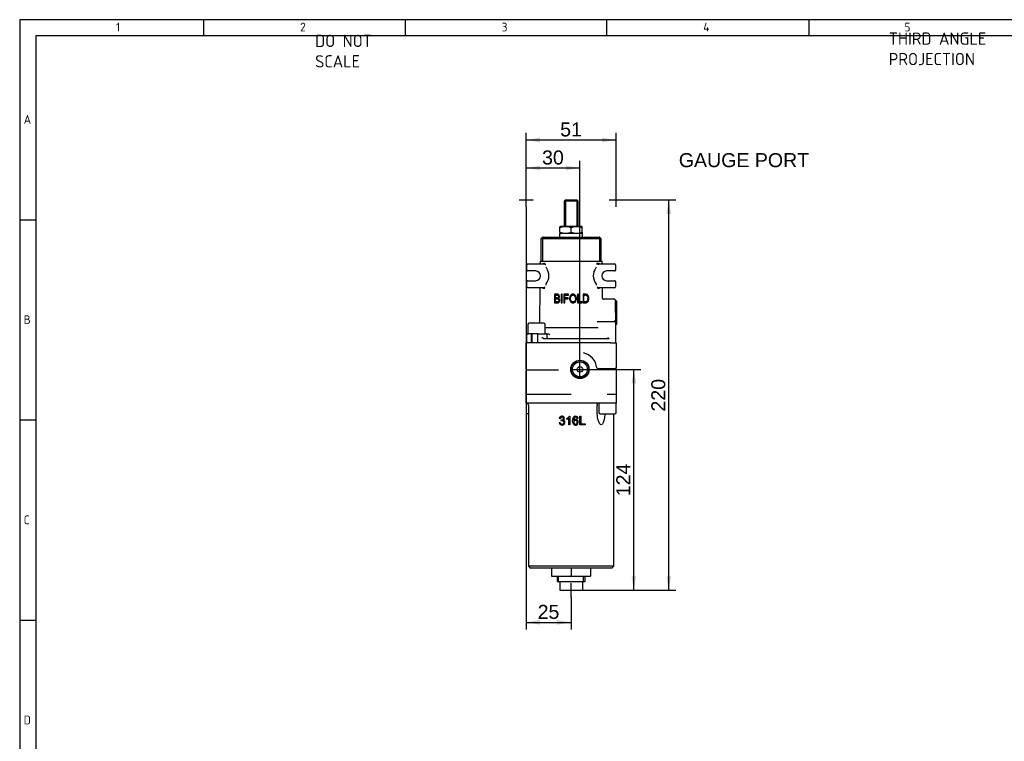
# Model space of a CAD drawing. Header units: millimetres. Extents: x 0 to 578, y 0 to 412.
# Tile 2 of 12: x 12 to 294, y 206 to 412. Entities that reach past the tile are written whole.
import ezdxf
from ezdxf.enums import TextEntityAlignment as Align

# ---------------------------------------------------------------- set-up
doc = ezdxf.new("R2010")
doc.units = ezdxf.units.MM
for name, color, linetype in [('01', 7, 'Continuous'), ('dimensions', 7, 'Continuous'), ('SH06-FR-XR-AD', 7, 'Continuous')]:
    doc.layers.add(name, color=color, linetype=linetype)
doc.styles.add('SEACAD_Arial', font='arial.ttf')
doc.dimstyles.new('ISO', dxfattribs={"dimtxt": 4, "dimasz": 4, "dimexe": 2, "dimexo": 2, "dimgap": 1, "dimtad": 1, "dimdec": 0, "dimlfac": 1.973305, "dimtxsty": 'SEACAD_Arial', "dimblk1": '_SE_FILLED', "dimblk2": '_SE_FILLED', "dimsah": 1, "dimcen": 2, "dimadec": 0, "dimazin": 0, "dimtfac": 0.5, "dimtdec": 3, "dimtmove": 0, "dimatfit": 3, "dimfxl": 1, "dimarcsym": 0})

# ---------------------------------------------------------------- blocks, each defined once
blk = doc.blocks.new('SEANNOT_GROUP')
at = {"layer": 'dimensions', "color": 7, "linetype": 'Continuous', "style": 'SEACAD_Arial'}
blk.add_text('GAUGE PORT', height=4, dxfattribs=at).set_placement((200.77, 374.12), align=Align.TOP_LEFT)
blk = doc.blocks.new('SE2')
at = {"layer": 'SH06-FR-XR-AD', "color": 7, "linetype": 'Continuous'}
for p, q in [((168.35, 360.74), (167.97, 360.36)), ((172.03, 360.36), (167.97, 360.36)), ((167.97, 360.36), (167.97, 353.19)), ((168.35, 360.74), (171.65, 360.74)), ((168.36, 360.74), (168.36, 353.19)), ((170, 360.72), (170, 360.77)), ((171.64, 360.74), (171.64, 353.19)), ((172.03, 360.36), (171.65, 360.74)), ((172.03, 353.19), (172.03, 360.36)), ((166.96, 353.19), (166.82, 353.11)), ((166.82, 352.83), (166.82, 353.11)), ((166.82, 351.53), (166.82, 352.83)), ((173.04, 353.19), (166.96, 353.19)), ((170, 351.53), (170, 352.83)), ((173.18, 353.11), (173.04, 353.19)), ((173.18, 352.83), (173.18, 353.11)), ((173.18, 351.53), (173.18, 352.83)), ((161.82, 350.03), (161.39, 349.6)), ((178.61, 349.6), (161.39, 349.6)), ((161.39, 349.6), (161.39, 343.26)), ((161.85, 349.6), (161.85, 343.26)), ((162, 350.1), (178, 350.1)), ((173.29, 351.17), (166.71, 351.17)), ((166.71, 351.17), (166.71, 350.1)), ((166.82, 351.53), (166.82, 351.25)), ((166.82, 351.25), (166.96, 351.17)), ((173.04, 351.17), (173.18, 351.25)), ((173.18, 351.53), (173.18, 351.25)), ((173.29, 350.1), (173.29, 351.17)), ((178.15, 349.6), (178.15, 343.26)), ((178.61, 349.6), (178.18, 350.03)), ((178.61, 343.26), (178.61, 349.6)), ((157.33, 340.73), (157.33, 342.25)), ((157.58, 342.5), (162.25, 342.5)), ((159.86, 340.47), (157.58, 340.47)), ((161.13, 343.26), (178.87, 343.26)), ((161.13, 343.26), (161.13, 342.72)), ((162.02, 342.52), (161.95, 342.5)), ((162.59, 342.25), (162.59, 342.26)), ((162.79, 342.24), (162.59, 342.25)), ((177.75, 342.5), (182.42, 342.5)), ((177.75, 342.5), (177.75, 342.25)), ((178.05, 342.5), (177.98, 342.52)), ((178.87, 342.72), (178.87, 343.26)), ((182.42, 340.47), (180.14, 340.47)), ((182.67, 342.25), (182.67, 340.73)), ((157.58, 337.69), (159.86, 337.69)), ((180.14, 337.69), (182.42, 337.69)), ((157.33, 335.91), (157.33, 337.43)), ((162.18, 335.66), (157.58, 335.66)), ((161.07, 335.66), (160.98, 325.52)), ((182.42, 335.66), (177.82, 335.66)), ((178.95, 332.62), (178.93, 335.66)), ((182.67, 337.43), (182.67, 335.91)), ((165.23, 333.81), (165.23, 331.35)), ((165.99, 333.81), (165.23, 333.81)), ((165.49, 332.79), (165.49, 333.52)), ((165.49, 333.52), (165.9, 333.52)), ((165.94, 332.79), (165.49, 332.79)), ((165.49, 331.64), (165.49, 332.5)), ((165.49, 332.5), (165.96, 332.5)), ((167.18, 333.81), (167.18, 331.35)), ((167.43, 333.81), (167.18, 333.81)), ((167.43, 331.35), (167.43, 333.81)), ((167.91, 333.81), (167.91, 331.35)), ((169.28, 333.81), (167.91, 333.81)), ((168.17, 332.76), (168.17, 333.52)), ((168.17, 333.52), (169.28, 333.52)), ((169.12, 332.76), (168.17, 332.76)), ((168.17, 331.35), (168.17, 332.47)), ((168.17, 332.47), (169.12, 332.47)), ((169.12, 332.47), (169.12, 332.76)), ((169.28, 333.52), (169.28, 333.81)), ((171.83, 333.81), (171.83, 331.35)), ((172.09, 333.81), (171.83, 333.81)), ((172.09, 331.64), (172.09, 333.81)), ((173.4, 333.81), (173.4, 331.35)), ((174.09, 333.81), (173.4, 333.81)), ((173.65, 331.64), (173.65, 333.52)), ((173.65, 333.52), (174.08, 333.52)), ((182.42, 332.37), (179.21, 332.37)), ((182.67, 328.56), (182.67, 332.11)), ((165.23, 331.35), (165.99, 331.35)), ((165.99, 331.64), (165.49, 331.64)), ((167.18, 331.35), (167.43, 331.35)), ((167.91, 331.35), (168.17, 331.35)), ((171.83, 331.35), (173.11, 331.35)), ((173.11, 331.64), (172.09, 331.64)), ((173.11, 331.35), (173.11, 331.64)), ((173.4, 331.35), (174.12, 331.35)), ((174.09, 331.64), (173.65, 331.64)), ((183.07, 331.86), (182.67, 331.86)), ((183.07, 325.27), (183.07, 331.86)), ((182.67, 328.56), (182.67, 325.78)), ((157.63, 325.12), (157.63, 322.68)), ((162.2, 325.52), (158.04, 325.52)), ((162.6, 322.68), (162.6, 325.12)), ((177.7, 324.26), (162.6, 324.26)), ((177.4, 326.03), (182.42, 326.03)), ((182.67, 325.78), (182.67, 325.27)), ((182.67, 325.27), (182.67, 320.46)), ((182.67, 325.27), (183.07, 325.27)), ((157.33, 319.95), (157.33, 322.23)), ((157.58, 322.48), (157.83, 322.48)), ((160.63, 322.48), (157.83, 322.48)), ((158.6, 322.48), (158.6, 319.95)), ((158.91, 319.95), (158.91, 322.48)), ((160.38, 322.23), (160.38, 319.95)), ((160.63, 322.48), (160.88, 322.48)), ((160.88, 322.48), (161.53, 322.48)), ((161.53, 322.48), (162.09, 322.48)), ((162.09, 322.48), (162.91, 322.48)), ((162.24, 321.22), (170, 321.22)), ((162.24, 320.96), (162.24, 321.22)), ((162.91, 322.48), (163.33, 322.48)), ((163.16, 321.47), (163.16, 322.23)), ((170, 321.22), (180.52, 321.22)), ((180.52, 321.47), (180.52, 321.22)), ((157.13, 312.35), (157.13, 319.95)), ((159.66, 319.95), (157.13, 319.95)), ((170, 319.95), (159.66, 319.95)), ((181.31, 319.95), (170, 319.95)), ((181.31, 319.95), (182.42, 319.95)), ((182.42, 319.95), (182.67, 319.95)), ((182.67, 320.46), (182.67, 319.95)), ((182.87, 319.95), (182.67, 319.95)), ((182.87, 319.95), (182.87, 317.92)), ((182.87, 316.21), (182.87, 312.81)), ((157.13, 312.35), (157.13, 311.89)), ((177.58, 312.6), (180.34, 312.6)), ((180.34, 312.6), (182.62, 312.6)), ((182.87, 312.35), (182.87, 312.81)), ((182.87, 312.35), (182.87, 305.25)), ((157.13, 308.49), (157.13, 311.89)), ((159.66, 312.09), (157.38, 312.09)), ((166.39, 312.09), (159.66, 312.09)), ((157.13, 306.77), (157.13, 308.49)), ((157.13, 305.25), (157.13, 306.77)), ((157.13, 305.25), (170, 305.25)), ((157.13, 302.72), (157.13, 305.25)), ((180.34, 305.25), (182.87, 305.25)), ((182.87, 305.25), (182.87, 302.72)), ((170, 302.72), (157.13, 302.72)), ((157.13, 302.53), (157.13, 300.08)), ((157.84, 302.01), (157.84, 256.1)), ((182.87, 302.72), (170, 302.72)), ((177.45, 300.19), (177.45, 302.01)), ((177.91, 302.53), (177.91, 300.08)), ((182.87, 300.08), (182.87, 302.53)), ((157.84, 299.68), (157.53, 299.68)), ((166.93, 298.27), (166.62, 298.33)), ((168.75, 298.05), (168.75, 298.35)), ((169.36, 298.42), (169.07, 298.21)), ((169.36, 296.48), (169.36, 298.42)), ((169.47, 298.97), (169.67, 298.97)), ((169.67, 298.97), (169.67, 296.48)), ((172.02, 298.35), (171.72, 298.33)), ((172.48, 296.48), (172.48, 298.96)), ((172.48, 298.96), (172.81, 298.96)), ((172.81, 298.96), (172.81, 296.77)), ((178.31, 299.68), (182.47, 299.68)), ((182.16, 256.1), (182.16, 299.68)), ((166.59, 297.14), (166.9, 297.18)), ((167.19, 297.66), (167.23, 297.92)), ((169.07, 298.21), (168.75, 298.05)), ((169.67, 296.48), (169.36, 296.48)), ((174.03, 296.48), (172.48, 296.48)), ((172.81, 296.77), (174.03, 296.77)), ((174.03, 296.77), (174.03, 296.48)), ((182.16, 256.1), (157.84, 256.1)), ((157.84, 256.1), (158.34, 255.59)), ((181.66, 255.59), (182.16, 256.1)), ((181.66, 255.59), (158.34, 255.59)), ((164.43, 255.59), (164.43, 253.31)), ((164.43, 253.31), (170, 253.31)), ((165.98, 253.31), (165.98, 251.79)), ((166.42, 251.79), (166.42, 253.31)), ((170, 255.59), (170, 253.31)), ((170, 253.31), (175.57, 253.31)), ((173.58, 251.79), (173.58, 253.31)), ((174.02, 251.79), (174.02, 253.31)), ((175.57, 255.59), (175.57, 253.31)), ((165.98, 251.79), (174.02, 251.79)), ((166.78, 251.79), (166.78, 249.26)), ((173.22, 251.79), (173.22, 249.26)), ((166.78, 249.26), (167.04, 249.26)), ((167.04, 249.26), (169.75, 249.26)), ((169.75, 249.26), (170.25, 249.26)), ((170, 249.26), (170, 249.21)), ((170.25, 249.26), (172.96, 249.26)), ((172.96, 249.26), (173.22, 249.26))]:
    blk.add_line(p, q, dxfattribs=at)
for centre, radius in [((157.13, 360.74), 0.0253), ((182.87, 360.74), 0.0253), ((172.53, 312.35), 2.62), ((172.53, 312.35), 2.5), ((170.4, 312.35), 0.0507), ((172.53, 312.35), 2.14), ((172.53, 312.35), 0.806), ((172.53, 312.35), 0.0253)]:
    blk.add_circle(centre, radius, dxfattribs=at)
for centre, radius, start, end in [((168.41, 348.49), 4.62, 69.8737, 110.1263), ((171.59, 348.49), 4.62, 69.8737, 110.1263), ((162, 349.85), 0.253, 90, 135), ((168.41, 355.87), 4.62, 249.8737, 290.1263), ((171.59, 355.87), 4.62, 249.8737, 290.1263), ((178, 349.85), 0.253, 45, 90), ((157.58, 342.25), 0.253, 90, 180), ((157.58, 340.73), 0.253, 180, 270), ((159.86, 339.08), 1.39, 270, 90), ((110.46, 342.72), 50.68, 359.75, 0), ((162.52, 342.27), 0.556, 153.9989, 154.0128), ((162.5, 344.85), 2.59, 271.8908, 276.4571), ((163.45, 341.75), 0.666, 187.4517, 216.5217), ((159.86, 339.08), 3.8, 322.0718, 36.4061), ((180.14, 339.08), 3.8, 143.3228, 180), ((176.57, 341.74), 0.647, 323.0608, 352.9658), ((178.35, 342.66), 0.992, 181.3276, 199.2228), ((180.14, 339.08), 1.39, 90, 270), ((229.54, 342.72), 50.68, 180, 180.25), ((182.42, 342.25), 0.253, 0, 90), ((182.42, 340.73), 0.253, 270, 0), ((157.58, 337.43), 0.253, 90, 180), ((180.14, 339.08), 3.8, 180, 217.669), ((182.42, 337.43), 0.253, 0, 90), ((157.58, 335.91), 0.253, 180, 270), ((163.38, 336.34), 0.651, 142.0964, 171.6013), ((176.62, 336.34), 0.657, 8.5384, 37.7639), ((182.42, 335.91), 0.253, 270, 0), ((165.97, 333.76), 0.973, 267.8766, 282.7787), ((166.08, 333.17), 0.585, 302.0845, 1.8511), ((170.99, 332.51), 1.42, 178.4413, 214.4589), ((170.54, 332.88), 0.669, 22.5111, 89.1167), ((169.89, 332.61), 1.37, 358.948, 22.8001), ((170.06, 332.51), 1.46, 325.8148, 2.5168), ((174.13, 332.56), 0.962, 71.4893, 92.5038), ((174.14, 332.5), 1.31, 74.7664, 91.9921), ((173.15, 332.56), 1.65, 340.1548, 1.353), ((179.21, 332.62), 0.253, 180.5, 270), ((182.42, 332.11), 0.253, 0, 90), ((166.03, 332.37), 0.728, 267.2713, 286.9787), ((170.53, 332.17), 0.852, 213.1899, 270.7839), ((170.56, 332.18), 0.86, 269.1634, 325.7232), ((158.04, 325.12), 0.405, 90, 180), ((162.2, 325.12), 0.405, 0, 90), ((182.42, 325.78), 0.253, 0, 90), ((157.58, 322.23), 0.253, 90, 180), ((157.83, 322.68), 0.193, 180, 270), ((160.63, 322.23), 0.253, 90, 180), ((162.41, 322.68), 0.193, 270, 0), ((162.91, 322.23), 0.253, 0, 90), ((163.41, 321.47), 0.253, 180, 270), ((163.27, 321.74), 0.745, 60.1695, 85.6616), ((161.99, 319.08), 3.7, 58.4836, 63.4916), ((172.53, 312.35), 4.81, 5.7392, 77.717), ((256.11, 317.07), 73.24, 179.3294, 180.6706), ((157.38, 312.35), 0.253, 180, 270), ((177.58, 312.85), 0.253, 185.7392, 270), ((182.62, 312.35), 0.253, 0, 90), ((166.3, 293.23), 18.86, 89.6718, 89.7436), ((157.13, 302.01), 0.709, 0, 90), ((157.32, 302.53), 0.193, 109.8796, 180), ((178.1, 302.53), 0.193, 90, 180), ((182.68, 302.53), 0.193, 0, 90), ((182.87, 302.01), 0.709, 90, 100.3191), ((157.53, 300.08), 0.405, 180, 270), ((167.4, 298.22), 0.784, 131.7804, 171.9241), ((167.37, 298.17), 0.808, 62.819, 127.9072), ((167.49, 298.22), 0.564, 136.5617, 174.6415), ((167.38, 298.28), 0.44, 48.2233, 132.0522), ((167.46, 298.32), 0.635, 31.441, 63.7494), ((167.52, 298.34), 0.573, 328.1037, 32.6902), ((168.15, 299.77), 1.54, 293.02, 328.9506), ((171.31, 298.16), 0.808, 52.8162, 139.6143), ((172.38, 297.81), 1.64, 161.2737, 181.6164), ((171.47, 298.09), 0.699, 127.727, 159.3419), ((171.3, 298.3), 0.426, 43.6645, 126.2337), ((171.14, 298.23), 0.588, 9.8921, 37.8884), ((171.33, 298.29), 0.701, 5.1699, 47.4585), ((178.31, 300.08), 0.405, 180, 270), ((182.47, 300.08), 0.405, 270, 0), ((167.35, 297.19), 0.754, 184.1713, 227.8607), ((167.39, 297.31), 0.874, 230.7815, 312.3417), ((167.58, 297.27), 0.687, 188.1421, 223.1469), ((167.39, 297.18), 0.491, 229.8581, 316.0658), ((167.29, 298.54), 0.619, 264.4101, 303.2325), ((167.52, 298.36), 0.587, 293.0141, 325.6856), ((167.64, 297.26), 0.578, 38.0267, 78.6261), ((167.38, 297.2), 0.515, 315.1123, 43.0743), ((167.48, 297.21), 0.741, 312.8491, 33.415), ((171.29, 297.25), 0.813, 220.8339, 299.894), ((171.33, 297.39), 0.698, 117.542, 147.9143), ((171.31, 297.31), 0.533, 136.8515, 182.5634), ((171.49, 297.28), 0.707, 179.8529, 205.0338), ((171.31, 297.19), 0.501, 203.8366, 237.1825), ((171.27, 297.34), 0.478, 43.4015, 136.5985), ((171.34, 297.38), 0.711, 43.1045, 117.8629), ((171.28, 297.13), 0.441, 235.8591, 319.7207), ((171.08, 297.26), 0.676, 322.1683, 37.6359), ((171.16, 297.28), 0.906, 305.6944, 40.1991), ((170, 249.26), 0.0253, 180, 0)]:
    blk.add_arc(centre, radius, start, end, dxfattribs=at)
for centre, major_axis, ratio, start_param, end_param in [((161.96, 342.75), (0, 0.253), 0.88148, 3.141593, 4.712389), ((161.87, 342.72), (-0.151, 0.204), 0.845639, 3.13645, 4.154116), ((162.25, 342.75), (0, 0.253), 0.849382, 3.141593, 4.712389), ((162.37, 342.72), (0.126, 0.22), 0.798544, 3.764375, 5.141813), ((178.04, 342.75), (0, 0.253), 0.88148, 1.570796, 3.141593), ((178.13, 342.72), (0.151, 0.204), 0.845639, 2.129069, 3.146735), ((161.89, 335.41), (0, -0.253), 0.883178, 1.56207, 3.141593), ((162.18, 335.41), (0, -0.253), 0.851583, 1.56207, 3.141593), ((177.82, 335.41), (0, -0.253), 0.851583, 3.141593, 4.721116), ((178.11, 335.41), (0, -0.253), 0.883178, 3.141593, 4.721116)]:
    blk.add_ellipse(centre, major_axis=major_axis, ratio=ratio, start_param=start_param, end_param=end_param, dxfattribs=at)
for points, knots in [([(162.59, 342.26), (162.59, 342.27), (162.59, 342.29), (162.58, 342.31), (162.57, 342.33), (162.56, 342.36), (162.53, 342.38), (162.49, 342.42), (162.45, 342.45), (162.4, 342.47), (162.38, 342.48), (162.37, 342.48)], [0, 0, 0, 0, 0.059042, 0.120141, 0.184106, 0.251647, 0.368665, 0.50142, 0.750737, 0.864104, 1, 1, 1, 1]), ([(177.35, 342.75), (177.35, 342.75), (177.36, 342.73), (177.36, 342.7), (177.37, 342.68), (177.39, 342.66), (177.41, 342.63), (177.45, 342.59), (177.52, 342.54), (177.6, 342.52), (177.68, 342.5), (177.73, 342.5), (177.75, 342.5)], [0, 0, 0, 0, 0.04592, 0.093233, 0.142705, 0.195015, 0.250743, 0.364738, 0.500348, 0.7495, 0.873994, 1, 1, 1, 1]), ([(162.18, 335.66), (162.19, 335.66), (162.21, 335.66), (162.25, 335.67), (162.29, 335.67), (162.34, 335.69), (162.39, 335.72), (162.44, 335.75), (162.47, 335.79), (162.5, 335.83), (162.52, 335.87), (162.52, 335.9), (162.52, 335.91)], [0, 0, 0, 0, 0.083121, 0.166561, 0.250319, 0.376867, 0.499994, 0.63596, 0.750178, 0.841284, 0.923524, 1, 1, 1, 1]), ([(177.48, 335.91), (177.48, 335.9), (177.48, 335.89), (177.49, 335.86), (177.5, 335.84), (177.51, 335.81), (177.53, 335.78), (177.57, 335.75), (177.63, 335.7), (177.7, 335.68), (177.77, 335.66), (177.8, 335.66), (177.82, 335.66)], [0, 0, 0, 0, 0.045722, 0.093031, 0.142711, 0.19544, 0.251789, 0.365766, 0.50149, 0.750655, 0.874894, 1, 1, 1, 1]), ([(165.9, 333.52), (165.96, 333.52), (166.02, 333.52), (166.14, 333.51), (166.2, 333.5), (166.3, 333.45), (166.35, 333.4), (166.39, 333.31), (166.4, 333.28), (166.41, 333.22), (166.41, 333.18), (166.41, 333.15)], [0, 0, 0, 0, 0.25, 0.25, 0.5, 0.5, 0.75, 0.75, 0.875, 0.875, 1, 1, 1, 1]), ([(165.96, 332.5), (166.02, 332.5), (166.08, 332.5), (166.17, 332.48), (166.2, 332.48), (166.26, 332.46), (166.29, 332.44), (166.37, 332.39), (166.41, 332.33), (166.45, 332.24), (166.46, 332.21), (166.47, 332.14), (166.47, 332.11), (166.47, 332.07)], [0, 0, 0, 0, 0.25, 0.25, 0.375, 0.375, 0.5, 0.5, 0.75, 0.75, 0.875, 0.875, 1, 1, 1, 1]), ([(166.67, 333.19), (166.66, 333.26), (166.65, 333.34), (166.63, 333.41), (166.6, 333.48), (166.56, 333.55), (166.52, 333.61), (166.47, 333.66), (166.42, 333.71), (166.36, 333.74), (166.29, 333.77), (166.23, 333.79), (166.16, 333.8), (166.1, 333.81), (166.05, 333.81), (165.99, 333.81)], [0, 0, 0, 0, 0.204802, 0.204802, 0.204802, 0.422698, 0.422698, 0.422698, 0.621372, 0.621372, 0.621372, 0.832388, 0.832388, 0.832388, 1, 1, 1, 1]), ([(165.99, 331.35), (166.08, 331.35), (166.17, 331.36), (166.31, 331.39), (166.36, 331.41), (166.44, 331.45), (166.48, 331.48), (166.55, 331.55), (166.59, 331.59), (166.64, 331.67), (166.66, 331.72), (166.7, 331.82), (166.71, 331.87), (166.73, 331.97), (166.73, 332.02), (166.73, 332.07)], [0, 0, 0, 0, 0.25, 0.25, 0.375, 0.375, 0.5, 0.5, 0.625, 0.625, 0.75, 0.75, 0.875, 0.875, 1, 1, 1, 1]), ([(166.41, 333.15), (166.41, 333.11), (166.41, 333.07), (166.39, 333), (166.38, 332.97), (166.34, 332.9), (166.31, 332.88), (166.27, 332.85), (166.25, 332.84), (166.22, 332.82), (166.2, 332.82), (166.19, 332.81)], [0, 0, 0, 0, 0.25, 0.25, 0.5, 0.5, 0.75, 0.75, 0.875, 0.875, 1, 1, 1, 1]), ([(166.47, 332.07), (166.47, 332.03), (166.47, 331.99), (166.45, 331.9), (166.44, 331.86), (166.4, 331.79), (166.37, 331.76), (166.33, 331.72), (166.31, 331.71), (166.28, 331.69), (166.26, 331.68), (166.24, 331.67)], [0, 0, 0, 0, 0.25, 0.25, 0.5, 0.5, 0.75, 0.75, 0.875, 0.875, 1, 1, 1, 1]), ([(166.73, 332.07), (166.73, 332.14), (166.73, 332.2), (166.7, 332.32), (166.68, 332.38), (166.62, 332.49), (166.58, 332.54), (166.52, 332.6), (166.5, 332.62), (166.45, 332.65), (166.42, 332.66), (166.39, 332.68)], [0, 0, 0, 0, 0.25, 0.25, 0.5, 0.5, 0.75, 0.75, 0.875, 0.875, 1, 1, 1, 1]), ([(170.54, 333.84), (170.39, 333.84), (170.24, 333.8), (169.98, 333.65), (169.87, 333.54), (169.61, 333.16), (169.57, 332.85), (169.57, 332.55)], [0, 0, 0, 0, 0.25, 0.25, 0.5, 0.5, 1, 1, 1, 1]), ([(169.82, 332.54), (169.83, 332.65), (169.83, 332.75), (169.85, 332.85), (169.86, 332.95), (169.89, 333.05), (169.93, 333.14), (169.96, 333.22), (170.01, 333.29), (170.06, 333.35), (170.12, 333.41), (170.19, 333.46), (170.26, 333.49), (170.33, 333.52), (170.4, 333.54), (170.47, 333.55), (170.5, 333.55), (170.52, 333.55), (170.55, 333.55)], [0, 0, 0, 0, 0.217936, 0.217936, 0.217936, 0.438466, 0.438466, 0.438466, 0.61459, 0.61459, 0.61459, 0.791809, 0.791809, 0.791809, 0.948968, 0.948968, 0.948968, 1, 1, 1, 1]), ([(170.54, 331.61), (170.51, 331.61), (170.49, 331.61), (170.43, 331.62), (170.4, 331.62), (170.33, 331.64), (170.27, 331.66), (170.13, 331.74), (170.05, 331.82), (169.96, 331.96), (169.93, 332.01), (169.89, 332.11), (169.87, 332.16), (169.85, 332.27), (169.84, 332.32), (169.83, 332.43), (169.83, 332.49), (169.82, 332.54)], [0, 0, 0, 0, 0.0625, 0.0625, 0.125, 0.125, 0.25, 0.25, 0.5, 0.5, 0.625, 0.625, 0.75, 0.75, 0.875, 0.875, 1, 1, 1, 1]), ([(171.52, 332.58), (171.51, 332.88), (171.46, 333.18), (171.21, 333.55), (171.1, 333.66), (170.84, 333.8), (170.69, 333.84), (170.54, 333.84)], [0, 0, 0, 0, 0.5, 0.5, 0.75, 0.75, 1, 1, 1, 1]), ([(171.26, 332.59), (171.26, 332.53), (171.26, 332.47), (171.25, 332.36), (171.24, 332.3), (171.21, 332.14), (171.17, 332.03), (171.08, 331.88), (171.04, 331.84), (170.96, 331.76), (170.92, 331.72), (170.82, 331.66), (170.77, 331.64), (170.68, 331.62), (170.65, 331.62), (170.6, 331.61), (170.57, 331.61), (170.54, 331.61)], [0, 0, 0, 0, 0.125, 0.125, 0.25, 0.25, 0.5, 0.5, 0.625, 0.625, 0.75, 0.75, 0.875, 0.875, 0.9375, 0.9375, 1, 1, 1, 1]), ([(174.12, 331.35), (174.26, 331.35), (174.4, 331.37), (174.65, 331.48), (174.76, 331.58), (175, 331.96), (175.05, 332.28), (175.06, 332.59)], [0, 0, 0, 0, 0.25, 0.25, 0.5, 0.5, 1, 1, 1, 1]), ([(174.43, 333.47), (174.45, 333.46), (174.47, 333.46), (174.5, 333.43), (174.52, 333.42), (174.56, 333.39), (174.59, 333.36), (174.64, 333.29), (174.66, 333.26), (174.7, 333.18), (174.72, 333.14), (174.76, 333.03), (174.78, 332.94), (174.8, 332.77), (174.8, 332.68), (174.8, 332.6)], [0, 0, 0, 0, 0.0625, 0.0625, 0.125, 0.125, 0.25, 0.25, 0.375, 0.375, 0.5, 0.5, 0.75, 0.75, 1, 1, 1, 1]), ([(175.06, 332.59), (175.06, 332.65), (175.05, 332.71), (175.05, 332.83), (175.04, 332.89), (175.02, 333.01), (175.01, 333.07), (174.98, 333.18), (174.96, 333.24), (174.91, 333.35), (174.89, 333.4), (174.82, 333.5), (174.79, 333.55), (174.71, 333.63), (174.67, 333.66), (174.6, 333.71), (174.58, 333.72), (174.53, 333.74), (174.51, 333.75), (174.48, 333.76)], [0, 0, 0, 0, 0.125, 0.125, 0.25, 0.25, 0.375, 0.375, 0.5, 0.5, 0.625, 0.625, 0.75, 0.75, 0.875, 0.875, 0.9375, 0.9375, 1, 1, 1, 1]), ([(174.7, 332), (174.69, 331.97), (174.68, 331.93), (174.64, 331.88), (174.63, 331.85), (174.56, 331.77), (174.51, 331.73), (174.34, 331.65), (174.22, 331.64), (174.09, 331.64)], [0, 0, 0, 0, 0.125, 0.125, 0.25, 0.25, 0.5, 0.5, 1, 1, 1, 1]), ([(182.42, 326.28), (182.42, 326.28), (182.44, 326.28), (182.46, 326.28), (182.49, 326.26), (182.52, 326.24), (182.56, 326.2), (182.6, 326.13), (182.63, 326.05), (182.65, 325.98), (182.66, 325.91), (182.67, 325.84), (182.67, 325.8), (182.67, 325.78)], [0, 0, 0, 0, 0.035618, 0.072668, 0.112237, 0.15522, 0.258017, 0.385254, 0.520442, 0.68589, 0.792328, 0.878359, 1, 1, 1, 1]), ([(162.24, 321.22), (162.1, 321.22), (161.96, 321.24), (161.81, 321.31), (161.77, 321.34), (161.72, 321.4), (161.71, 321.44), (161.71, 321.47)], [0, 0, 0, 0, 0.5, 0.5, 0.75, 0.75, 1, 1, 1, 1]), ([(180.9, 320.96), (180.9, 320.97), (180.9, 320.99), (180.89, 321.01), (180.88, 321.04), (180.87, 321.06), (180.85, 321.09), (180.81, 321.13), (180.74, 321.17), (180.67, 321.2), (180.59, 321.21), (180.55, 321.22), (180.52, 321.22)], [0, 0, 0, 0, 0.047557, 0.096001, 0.145903, 0.197783, 0.252101, 0.368602, 0.501785, 0.750766, 0.861726, 1, 1, 1, 1]), ([(177.35, 302.72), (177.35, 302.72), (177.35, 302.7), (177.36, 302.64), (177.37, 302.59), (177.39, 302.47), (177.41, 302.4), (177.43, 302.27), (177.44, 302.22), (177.45, 302.12), (177.45, 302.07), (177.45, 302.01)], [0, 0, 0, 0, 0.25, 0.25, 0.5, 0.5, 0.75, 0.75, 0.875, 0.875, 1, 1, 1, 1]), ([(167.63, 298.02), (167.67, 298.05), (167.71, 298.09), (167.77, 298.19), (167.78, 298.25), (167.78, 298.36), (167.78, 298.42), (167.74, 298.52), (167.71, 298.57), (167.67, 298.61)], [0, 0, 0, 0, 0.25, 0.25, 0.5, 0.5, 0.75, 0.75, 1, 1, 1, 1]), ([(170.67, 296.72), (170.56, 296.85), (170.5, 297.02), (170.44, 297.36), (170.43, 297.53), (170.43, 297.88), (170.45, 298.05), (170.52, 298.39), (170.59, 298.55), (170.7, 298.69)], [0, 0, 0, 0, 0.25, 0.25, 0.5, 0.5, 0.75, 0.75, 1, 1, 1, 1]), ([(179.61, 299.68), (179.59, 299.15), (179.53, 298.63), (179.37, 297.79), (179.29, 297.46), (179.1, 297.01), (179.03, 296.87), (178.85, 296.64), (178.73, 296.55), (178.48, 296.55), (178.36, 296.63), (178.15, 296.86), (178.07, 297), (177.86, 297.45), (177.75, 297.78), (177.52, 298.79), (177.45, 299.48), (177.45, 300.19)], [0.0603442, 0.0603442, 0.0603442, 0.0603442, 0.25, 0.25, 0.375, 0.375, 0.4375, 0.4375, 0.5, 0.5, 0.5625, 0.5625, 0.625, 0.625, 0.75, 0.75, 1, 1, 1, 1]), ([(167.76, 297.55), (167.72, 297.59), (167.68, 297.62), (167.59, 297.66), (167.54, 297.68), (167.44, 297.69), (167.39, 297.69), (167.29, 297.68), (167.24, 297.67), (167.19, 297.66)], [0, 0, 0, 0, 0.25, 0.25, 0.5, 0.5, 0.75, 0.75, 1, 1, 1, 1])]:
    blk.add_open_spline(points, degree=3, knots=knots, dxfattribs=at)
blk = doc.blocks.new('DMBLK548')
at = {"layer": 'dimensions', "linetype": 'Continuous'}
for points in [[(161.13, 240.75), (157.13, 240.09), (161.13, 239.42)], [(166, 240.75), (166, 239.42), (170, 240.09)]]:
    blk.add_hatch(color=7, dxfattribs=at).paths.add_polyline_path(points)
at = {"layer": 'dimensions', "color": 7, "linetype": 'Continuous'}
for p, q in [((155.13, 360.74), (159.13, 360.74)), ((157.13, 358.74), (157.13, 362.74)), ((157.13, 358.74), (157.13, 238.09)), ((170, 247.26), (170, 251.26)), ((168, 249.26), (172, 249.26)), ((170, 247.26), (170, 238.09)), ((157.13, 240.09), (170, 240.09))]:
    blk.add_line(p, q, dxfattribs=at)
at = {"layer": 'dimensions', "color": 7, "linetype": 'Continuous', "style": 'SEACAD_Arial'}
blk.add_text('25', height=4, dxfattribs=at).set_placement((160.43, 245.09), align=Align.TOP_LEFT)
blk = doc.blocks.new('_SE_FILLED')
at = {"color": 0}
blk.add_line((0, 0), (-1, 0), dxfattribs=at)
blk.add_solid([(0, 0), (-1, -0.1665), (-1, 0.1665), (0, 0)], dxfattribs=at)
blk = doc.blocks.new('DMBLK549')
at = {"layer": 'dimensions', "linetype": 'Continuous'}
for points in [[(161.13, 370.55), (157.13, 369.89), (161.13, 369.22)], [(168.53, 370.55), (168.53, 369.22), (172.53, 369.89)]]:
    blk.add_hatch(color=7, dxfattribs=at).paths.add_polyline_path(points)
at = {"layer": 'dimensions', "color": 7, "linetype": 'Continuous'}
for p, q in [((157.13, 362.74), (157.13, 371.89)), ((172.53, 314.35), (172.53, 371.89)), ((157.13, 369.89), (172.53, 369.89)), ((155.13, 360.74), (159.13, 360.74)), ((157.13, 358.74), (157.13, 362.74)), ((170.53, 312.35), (174.53, 312.35)), ((172.53, 310.35), (172.53, 314.35))]:
    blk.add_line(p, q, dxfattribs=at)
at = {"layer": 'dimensions', "color": 7, "linetype": 'Continuous', "style": 'SEACAD_Arial'}
blk.add_text('30', height=4, dxfattribs=at).set_placement((161.7, 374.89), align=Align.TOP_LEFT)
blk = doc.blocks.new('DMBLK550')
at = {"layer": 'dimensions', "linetype": 'Continuous'}
for points in [[(161.13, 378.55), (157.13, 377.89), (161.13, 377.22)], [(178.87, 378.55), (178.87, 377.22), (182.87, 377.89)]]:
    blk.add_hatch(color=7, dxfattribs=at).paths.add_polyline_path(points)
at = {"layer": 'dimensions', "color": 7, "linetype": 'Continuous'}
for p, q in [((157.13, 362.74), (157.13, 379.89)), ((182.87, 362.74), (182.87, 379.89)), ((157.13, 377.89), (182.87, 377.89)), ((155.13, 360.74), (159.13, 360.74)), ((157.13, 358.74), (157.13, 362.74)), ((180.87, 360.74), (184.87, 360.74)), ((182.87, 358.74), (182.87, 362.74))]:
    blk.add_line(p, q, dxfattribs=at)
at = {"layer": 'dimensions', "color": 7, "linetype": 'Continuous', "style": 'SEACAD_Arial'}
blk.add_text('51', height=4, dxfattribs=at).set_placement((166.87, 382.89), align=Align.TOP_LEFT)
blk = doc.blocks.new('DMBLK551')
at = {"layer": 'dimensions', "linetype": 'Continuous'}
for points in [[(188.58, 308.35), (187.91, 312.35), (187.25, 308.35)], [(188.58, 253.26), (187.25, 253.26), (187.91, 249.26)]]:
    blk.add_hatch(color=7, dxfattribs=at).paths.add_polyline_path(points)
at = {"layer": 'dimensions', "color": 7, "linetype": 'Continuous'}
for p, q in [((170.53, 312.35), (174.53, 312.35)), ((172.53, 310.35), (172.53, 314.35)), ((174.53, 312.35), (189.91, 312.35)), ((187.91, 249.26), (187.91, 312.35)), ((170, 247.26), (170, 251.26)), ((168, 249.26), (172, 249.26)), ((172, 249.26), (189.91, 249.26))]:
    blk.add_line(p, q, dxfattribs=at)
at = {"layer": 'dimensions', "color": 7, "linetype": 'Continuous', "style": 'SEACAD_Arial'}
blk.add_text('124', height=4, rotation=90, dxfattribs=at).set_placement((182.91, 276.11), align=Align.TOP_LEFT)
blk = doc.blocks.new('DMBLK552')
at = {"layer": 'dimensions', "linetype": 'Continuous'}
for points in [[(198.58, 356.74), (197.91, 360.74), (197.25, 356.74)], [(198.58, 253.26), (197.25, 253.26), (197.91, 249.26)]]:
    blk.add_hatch(color=7, dxfattribs=at).paths.add_polyline_path(points)
at = {"layer": 'dimensions', "color": 7, "linetype": 'Continuous'}
for p, q in [((180.87, 360.74), (184.87, 360.74)), ((182.87, 358.74), (182.87, 362.74)), ((184.87, 360.74), (199.91, 360.74)), ((197.91, 249.26), (197.91, 360.74)), ((170, 247.26), (170, 251.26)), ((168, 249.26), (172, 249.26)), ((172, 249.26), (199.91, 249.26))]:
    blk.add_line(p, q, dxfattribs=at)
at = {"layer": 'dimensions', "color": 7, "linetype": 'Continuous', "style": 'SEACAD_Arial'}
blk.add_text('220', height=4, rotation=90, dxfattribs=at).set_placement((192.91, 300.3), align=Align.TOP_LEFT)

msp = doc.modelspace()

# ---------------------------------------------------------------- linework, layer by layer
at = {"layer": '01', "color": 7}
for p, q in [((578.42, 412.24), (12.42, 412.24)), ((12.42, 412.24), (12.42, 12)), ((65.02, 407.65), (65.02, 412.24)), ((122.62, 412.24), (122.62, 407.65)), ((180.22, 407.65), (180.22, 412.24)), ((237.89, 412.24), (237.89, 407.65)), ((17.01, 407.65), (17.01, 16.59)), ((573.83, 407.65), (17.01, 407.65)), ((12.42, 355.06), (17.01, 355.06)), ((17.01, 297.89), (12.42, 297.89)), ((12.42, 240.71), (17.01, 240.71))]:
    msp.add_line(p, q, dxfattribs=at)

# ---------------------------------------------------------------- block references
at = {"layer": 'dimensions'}
for name in ['SEANNOT_GROUP', 'SE2']:
    msp.add_blockref(name, (0, 0), dxfattribs=at)

# ---------------------------------------------------------------- texts
at = {"layer": '01', "attachment_point": 7}
for s, insert, char_height, width in [('{\\fSolid Edge ISO|b0||i0||c0|p34;\\C7;\\H2.5;\\W1.;1}', (39.95, 408.88), 2.5, 1.9331), ('{\\fSolid Edge ISO|b0||i0||c0|p34;\\C7;\\H2.5;\\W1.;2}', (92.55, 408.88), 2.5, 1.9331), ('{\\fSolid Edge ISO|b0||i0||c0|p34;\\C7;\\H2.5;\\W1.;3}', (150.15, 408.88), 2.5, 1.9331), ('{\\fSolid Edge ISO|b0||i0||c0|p34;\\C7;\\H2.5;\\W1.;4}', (207.75, 408.88), 2.5, 1.9331), ('{\\fSolid Edge ISO|b0||i0||c0|p34;\\C7;\\H2.5;\\W1.;5}', (265.24, 408.88), 2.5, 2.0442), ('{\\fSolid Edge ISO|b0||i0||c0|p34;\\C7;\\H3.5;\\W1.;THIRD ANGLE PROJECTION}', (260.76, 399.25), 3.5, 42.0138), ('{\\fSolid Edge ISO|b0||i0||c0|p34;\\C7;\\H3.5;\\W1.;DO NOT SCALE}', (96.84, 398.59), 3.5, 22.9164), ('{\\fSolid Edge ISO|b0||i0||c0|p34;\\C7;\\H2.5;\\W1.;A}', (13.55, 382.48), 2.5, 2.3089), ('{\\fSolid Edge ISO|b0||i0||c0|p34;\\C7;\\H2.5;\\W1.;B}', (13.55, 325.3), 2.5, 2.3089), ('{\\fSolid Edge ISO|b0||i0||c0|p34;\\C7;\\H2.5;\\W1.;C}', (13.55, 268.13), 2.5, 2.47), ('{\\fSolid Edge ISO|b0||i0||c0|p34;\\C7;\\H2.5;\\W1.;D}', (13.55, 210.95), 2.5, 1.6305)]:
    msp.add_mtext(s, dxfattribs=dict(at, insert=insert, char_height=char_height, width=width))

# ---------------------------------------------------------------- dimensions: what is measured, and where the dimension line sits
at = {"layer": 'dimensions', "color": 7, "linetype": 'Continuous'}
for base, p1, p2, angle, picture, middle, dimtype in [((157.13, 377.89), (157.13, 360.74), (182.87, 360.74), 0, 'DMBLK550', (170, 377.89), 161), ((197.91, 360.74), (170, 249.26), (182.87, 360.74), 90, 'DMBLK552', (197.91, 305), 160), ((187.91284, 312.34808), (170, 249.25596), (172.53382, 312.34808), 90, 'DMBLK551', (187.91284, 280.80202), 160)]:
    dim = msp.add_linear_dim(base=base, p1=p1, p2=p2, angle=angle, text='\\A1;<>', dimstyle='ISO', dxfattribs=at)
    dim.commit()
    dim.dimension.update_dxf_attribs({"geometry": picture, "text_midpoint": middle, "dimtype": dimtype})
for base, p2, picture, middle in [((172.53, 369.89), (172.53, 312.35), 'DMBLK549', (164.83, 369.89)), ((170, 240.09), (170, 249.26), 'DMBLK548', (163.56, 240.09))]:
    dim = msp.add_linear_dim(base=base, p1=(157.13, 360.74), p2=p2, text='\\A1;<>', dimstyle='ISO', dxfattribs=at)
    dim.commit()
    dim.dimension.update_dxf_attribs({"geometry": picture, "text_midpoint": middle, "dimtype": 160})

doc.saveas('drawing.dxf')
